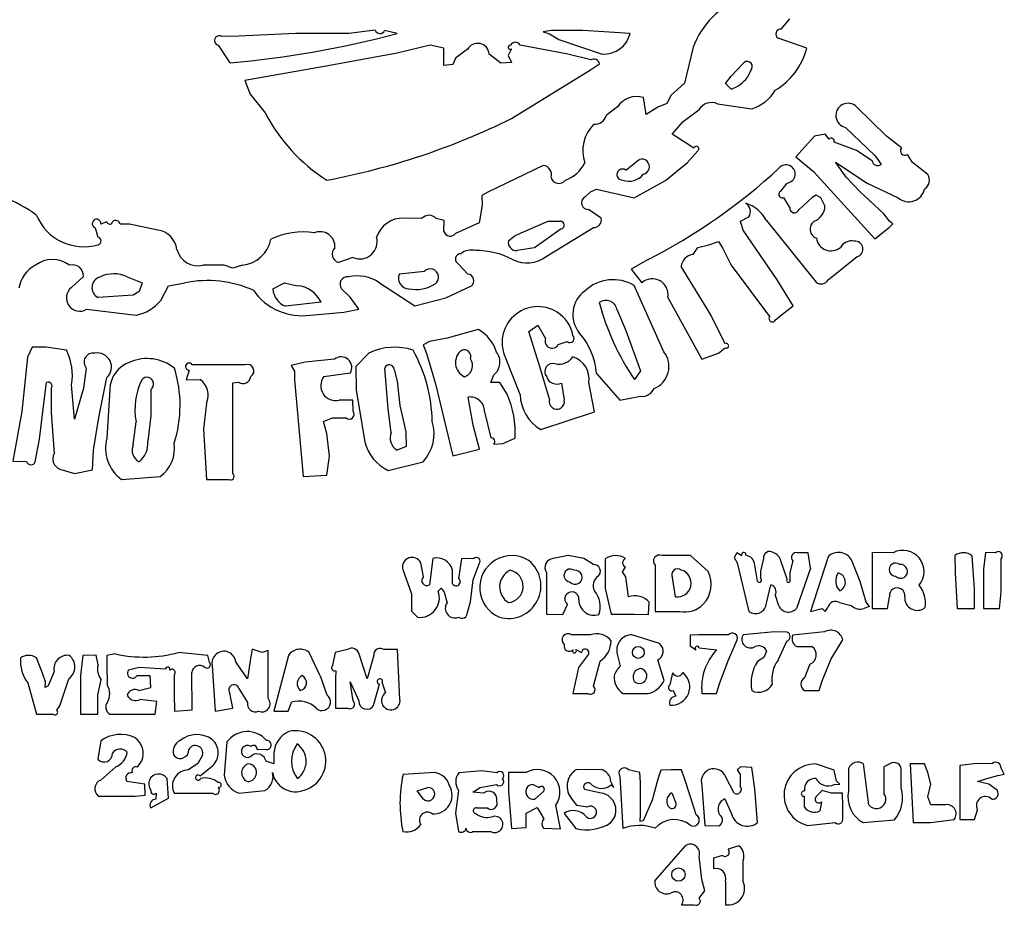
# Model space of a CAD drawing. Extents: x 1 to 17.4, y 1.6 to 27.
# Tile 2 of 3: x 7.2 to 17.4, y 2 to 11.2. Entities that reach past the tile are written whole.
import ezdxf

# ---------------------------------------------------------------- set-up
doc = ezdxf.new("R2010")
doc.units = 0

msp = doc.modelspace()

# ---------------------------------------------------------------- linework, layer by layer
at = {"layer": 'Default', "color": 7, "linetype": 'CONTINUOUS'}
for p, q in [((15.04252, 11.081897), (15.13149, 11.189032)), ((10.01183, 11.037447), (9.42138, 11.010427)), ((10.559895, 11.037447), (10.01183, 11.037447)), ((10.834715, 11.071572), (10.559895, 11.037447)), ((11.06162, 11.038672), (10.931245, 11.068492)), ((12.659335, 11.067827), (12.575965, 11.053162)), ((12.575965, 11.053162), (12.641975, 11.032407)), ((12.641975, 11.032407), (12.73553, 10.974797)), ((12.98508, 11.067827), (12.659335, 11.067827)), ((13.4762, 11.039127), (12.98508, 11.067827)), ((9.206305, 10.917642), (9.328875, 10.733612)), ((9.42138, 11.010427), (9.24099, 11.007067)), ((12.829295, 10.824752), (12.33562, 10.917782)), ((12.73553, 10.974797), (13.187415, 10.824752)), ((15.30635, 10.886807), (15.009725, 10.988762)), ((11.06183, 10.833292), (10.365505, 10.705087)), ((11.402205, 10.915927), (11.06183, 10.833292)), ((11.54581, 10.886247), (11.402205, 10.915927)), ((11.54553, 10.705052), (11.54581, 10.886247)), ((11.7892, 10.873472), (11.66754, 10.783032)), ((12.13731, 10.731722), (12.01544, 10.824332)), ((12.247735, 10.879667), (12.21368, 10.808232)), ((13.067225, 10.763012), (12.829295, 10.824752)), ((14.12923, 10.894297), (14.039315, 10.523437)), ((11.63989, 10.715657), (11.54553, 10.705052)), ((11.66754, 10.783032), (11.63989, 10.715657)), ((12.24812, 10.738722), (12.13731, 10.731722)), ((12.21368, 10.808232), (12.24812, 10.738722)), ((13.06495, 10.662597), (13.15826, 10.721607)), ((14.524695, 10.594382), (14.644675, 10.724197)), ((10.365505, 10.705087), (9.659275, 10.581712)), ((12.247455, 10.157652), (13.06495, 10.662597)), ((14.7369, 10.673482), (14.690455, 10.581887)), ((9.659275, 10.581712), (9.481755, 10.552032)), ((9.481755, 10.552032), (9.539295, 10.407622)), ((14.039315, 10.523437), (13.90278, 10.399152)), ((14.46285, 10.520217), (14.524695, 10.594382)), ((14.524205, 10.460192), (14.46285, 10.520217)), ((9.539295, 10.407622), (9.6934, 10.215157)), ((13.64098, 10.197027), (13.61312, 10.374722)), ((13.857735, 10.312352), (13.763375, 10.275112)), ((13.90278, 10.399152), (13.857735, 10.312352)), ((14.382105, 10.308292), (14.737705, 10.258382)), ((13.344705, 10.277562), (13.22763, 10.187752)), ((13.763375, 10.275112), (13.64098, 10.197027)), ((14.025035, 10.127377), (14.18733, 10.246237)), ((16.13277, 9.975092), (15.82323, 10.279032)), ((13.913245, 9.995707), (14.025035, 10.127377)), ((16.012125, 9.772407), (15.709445, 10.064832)), ((14.068085, 9.896167), (13.913245, 9.995707)), ((15.38727, 9.974637), (15.19316, 9.760962)), ((15.49731, 9.993817), (15.38727, 9.974637)), ((15.53707, 9.941527), (15.49731, 9.993817)), ((15.821515, 9.824382), (15.589535, 9.912022)), ((16.286945, 9.851892), (16.13277, 9.975092)), ((14.137595, 9.850282), (14.068085, 9.896167)), ((14.069625, 9.702792), (14.17606, 9.821932)), ((15.983005, 9.718087), (15.821515, 9.824382)), ((13.430945, 9.622152), (13.5707, 9.732192)), ((13.84132, 9.516592), (14.069625, 9.702792)), ((15.19316, 9.760962), (15.37551, 9.608782)), ((15.71508, 9.549142), (15.60385, 9.704437)), ((15.60385, 9.704437), (15.932675, 9.485827)), ((16.012125, 9.772407), (16.043485, 9.730862)), ((16.043485, 9.730862), (16.075895, 9.680042)), ((16.401185, 9.702022), (16.349385, 9.783117)), ((16.56103, 9.576757), (16.401185, 9.702022)), ((12.574355, 9.670242), (12.00158, 9.395422)), ((15.37551, 9.608782), (16.01293, 8.910707)), ((13.51729, 9.336062), (13.84132, 9.516592)), ((15.86033, 9.397767), (15.71508, 9.549142)), ((12.00158, 9.395422), (11.939525, 9.360072)), ((13.006535, 9.342187), (13.063725, 9.396892)), ((13.063725, 9.396892), (13.12599, 9.426327)), ((13.12599, 9.426327), (13.51729, 9.336062)), ((15.04175, 9.406412), (15.10237, 9.488697)), ((16.104455, 9.170757), (15.86033, 9.397767)), ((15.932675, 9.485827), (16.255165, 9.336727)), ((11.939525, 9.360072), (11.94173, 9.258747)), ((15.131175, 9.236942), (15.06751, 9.337462)), ((15.362175, 9.337392), (15.22641, 9.215907)), ((15.40414, 9.364272), (15.362175, 9.337392)), ((15.453595, 9.336587), (15.40414, 9.364272)), ((15.495105, 9.252272), (15.453595, 9.336587)), ((11.94173, 9.258747), (11.911385, 9.077657)), ((13.17618, 9.124137), (13.043635, 9.215207)), ((8.05428, 9.087842), (7.99205, 9.062607)), ((11.317785, 9.121862), (11.12889, 9.125607)), ((11.547525, 9.101667), (11.46664, 9.121267)), ((11.546755, 8.985817), (11.547525, 9.101667)), ((12.34822, 8.973532), (12.627065, 9.092987)), ((12.627065, 9.092987), (12.755725, 9.092987)), ((14.620385, 9.095087), (14.70631, 9.139467)), ((14.646775, 9.000097), (14.620385, 9.095087)), ((14.887715, 9.102192), (15.286085, 8.605682)), ((16.16371, 9.095087), (16.104455, 9.170757)), ((16.197485, 9.066667), (16.16371, 9.095087)), ((7.93353, 9.024947), (7.96027, 8.927717)), ((8.28689, 9.062607), (8.19036, 9.061067)), ((8.58124, 9.001847), (8.28689, 9.062607)), ((11.911385, 9.077657), (11.66684, 8.967162)), ((12.606905, 8.727062), (13.094805, 9.026837)), ((12.7629, 9.012627), (12.615795, 8.910322)), ((14.99807, 8.485947), (14.646775, 9.000097)), ((16.01293, 8.910707), (16.16343, 9.031317)), ((16.16343, 9.031317), (16.197485, 9.066667)), ((12.21417, 8.890792), (12.275175, 8.940037)), ((12.275175, 8.940037), (12.34822, 8.973532)), ((12.615795, 8.910322), (12.48647, 8.818202)), ((14.291315, 8.848967), (14.391415, 8.882427)), ((14.391415, 8.882427), (14.43387, 8.818552)), ((12.48647, 8.818202), (12.306325, 8.789187)), ((14.12839, 8.748027), (14.176585, 8.821002)), ((14.176585, 8.821002), (14.291315, 8.848967)), ((14.43387, 8.818552), (14.52333, 8.638617)), ((10.604135, 8.717332), (10.452655, 8.667352)), ((13.66289, 8.697172), (13.48789, 8.598087)), ((15.528915, 8.486507), (15.82946, 8.726082)), ((9.26864, 8.637252), (9.04828, 8.637252)), ((9.359115, 8.607012), (9.26864, 8.637252)), ((9.45757, 8.639527), (9.359115, 8.607012)), ((11.08451, 8.546602), (11.344875, 8.576492)), ((11.79382, 8.544677), (11.6982, 8.649992)), ((13.48789, 8.598087), (13.596705, 8.454972)), ((14.31158, 8.122052), (14.006205, 8.623252)), ((14.52333, 8.638617), (14.920755, 8.104972)), ((15.286085, 8.605682), (15.40407, 8.463162)), ((7.80977, 8.520387), (7.686955, 8.406567)), ((8.264175, 8.515732), (8.418245, 8.453957)), ((15.164705, 8.216622), (14.99807, 8.485947)), ((8.418245, 8.453957), (8.38804, 8.365232)), ((8.611585, 8.273322), (8.690755, 8.424487)), ((8.690755, 8.424487), (8.862605, 8.454972)), ((9.774075, 8.393337), (9.89395, 8.456232)), ((9.89395, 8.456232), (10.02632, 8.424592)), ((10.57309, 8.307832), (10.486605, 8.392847)), ((10.877415, 8.456512), (11.24439, 8.217497)), ((11.565515, 8.301007), (11.83155, 8.423472)), ((13.82543, 7.741147), (13.51827, 8.426377)), ((8.324795, 8.328342), (7.96167, 8.303072)), ((8.38804, 8.365232), (8.324795, 8.328342)), ((10.66535, 8.181237), (10.57309, 8.307832)), ((11.24439, 8.217497), (11.565515, 8.301007)), ((13.8661, 8.302127), (14.220405, 7.665057)), ((7.843195, 8.181552), (8.356645, 8.120792)), ((10.272825, 8.253617), (9.90613, 8.211932)), ((10.509145, 8.151172), (10.66535, 8.181237)), ((13.337495, 8.182602), (13.430455, 7.962872)), ((15.04119, 8.121387), (15.164705, 8.216622)), ((10.16429, 8.120792), (10.509145, 8.151172)), ((14.46208, 7.823992), (14.31158, 8.122052)), ((14.98078, 8.070847), (15.04119, 8.121387)), ((11.902285, 7.972252), (11.578535, 7.881217)), ((12.426655, 7.950167), (12.519125, 8.015127)), ((12.519125, 8.015127), (12.59987, 7.878662)), ((13.430455, 7.962872), (13.527055, 7.693967)), ((11.578535, 7.881217), (11.396745, 7.848597)), ((12.545305, 7.575352), (12.426655, 7.950167)), ((7.27917, 7.788117), (7.232515, 7.684412)), ((7.424805, 7.787522), (7.27917, 7.788117)), ((7.634665, 7.756757), (7.424805, 7.787522)), ((11.396745, 7.848597), (11.33189, 7.813037)), ((11.33189, 7.813037), (11.36437, 7.722877)), ((12.73056, 7.814892), (12.82457, 7.847337)), ((14.39152, 7.725047), (14.462045, 7.780242)), ((7.232515, 7.684412), (7.171755, 7.122942)), ((10.413245, 7.665057), (10.106785, 7.634677)), ((10.767725, 7.727952), (10.6335, 7.590087)), ((11.36437, 7.722877), (11.457715, 7.410537)), ((12.336985, 7.300147), (12.192365, 7.663727)), ((13.527055, 7.693967), (13.58239, 7.542732)), ((14.220405, 7.665057), (14.39152, 7.725047)), ((7.840185, 7.572237), (7.80977, 7.362972)), ((8.906775, 7.551657), (8.87629, 7.450647)), ((9.063785, 7.604297), (8.93796, 7.604297)), ((9.484835, 7.604297), (9.063785, 7.604297)), ((10.106785, 7.634677), (9.96465, 7.597437)), ((9.96465, 7.597437), (9.999335, 7.538602)), ((10.6335, 7.590087), (10.63532, 7.341797)), ((10.96768, 7.149612), (10.93324, 7.572447)), ((11.03026, 7.558587), (11.06064, 7.435562)), ((12.640505, 7.249467), (12.545305, 7.575352)), ((7.968775, 7.058752), (8.05281, 7.473502)), ((8.87629, 7.450647), (9.02063, 7.452362)), ((9.999335, 7.538602), (9.99727, 7.451242)), ((9.99727, 7.451242), (10.08841, 6.449752)), ((10.301945, 7.484002), (10.5768, 7.521277)), ((12.033255, 7.421632), (12.06234, 7.502762)), ((13.12662, 7.516412), (13.369695, 7.239702)), ((13.58239, 7.542732), (13.521595, 7.452362)), ((7.414795, 7.314532), (7.428655, 7.423837)), ((7.475555, 7.361152), (7.475555, 7.113212)), ((7.718525, 7.041637), (7.68825, 7.400037)), ((7.80977, 7.362972), (7.718525, 7.041637)), ((8.08319, 7.350932), (8.05281, 6.846512)), ((8.508545, 7.350127), (8.509665, 7.076707)), ((9.357715, 7.419392), (9.41858, 7.426042)), ((9.359255, 7.287127), (9.357715, 7.419392)), ((11.06064, 7.435562), (11.09102, 7.186152)), ((11.457715, 7.410537), (11.637895, 6.662447)), ((12.12429, 7.421667), (12.033255, 7.421632)), ((12.20094, 7.300637), (12.12429, 7.421667)), ((12.764265, 7.415752), (12.79244, 7.242362)), ((13.10695, 7.120317), (13.0464, 7.421177)), ((7.354805, 6.836117), (7.414795, 7.314532)), ((9.359255, 7.066942), (9.359255, 7.287127)), ((10.63532, 7.341797), (10.72646, 6.809832)), ((11.85059, 6.981507), (11.797425, 7.271377)), ((13.369695, 7.239702), (13.583405, 7.279602)), ((9.0858, 7.207677), (9.05542, 6.941187)), ((10.60298, 7.240997), (10.462035, 7.239702)), ((10.604905, 7.124412), (10.60298, 7.240997)), ((10.99988, 6.906187), (10.96768, 7.149612)), ((11.09102, 7.186152), (11.151815, 6.910702)), ((7.171755, 7.122942), (7.078375, 6.608302)), ((7.475555, 7.113212), (7.505935, 6.686772)), ((7.9154, 6.723347), (7.968775, 7.058752)), ((8.509665, 7.076707), (8.478165, 6.814627)), ((9.359255, 6.578202), (9.359255, 7.066942)), ((10.298865, 7.017697), (10.391055, 7.057422)), ((10.391055, 7.057422), (10.53186, 7.057422)), ((11.967875, 7.119617), (12.031435, 6.850397)), ((12.549365, 6.935867), (13.10695, 7.120317)), ((8.326265, 6.778157), (8.356645, 7.016052)), ((9.05542, 6.941187), (9.0858, 6.419372)), ((10.331485, 6.895792), (10.298865, 7.017697)), ((11.91352, 6.733637), (11.85059, 6.981507)), ((10.361865, 6.660592), (10.331485, 6.895792)), ((11.151815, 6.910702), (11.15402, 6.760027)), ((12.15579, 6.790722), (12.2834, 6.844727)), ((7.309795, 6.601407), (7.354805, 6.836117)), ((11.15402, 6.760027), (11.06064, 6.723207)), ((12.06367, 6.783617), (12.15579, 6.790722)), ((7.90315, 6.519332), (7.9154, 6.723347)), ((10.331765, 6.463507), (10.361865, 6.660592)), ((11.637895, 6.662447), (11.91352, 6.733637)), ((7.078375, 6.608302), (7.2217, 6.603822)), ((9.359255, 6.476387), (9.359255, 6.578202)), ((10.9695, 6.510547), (11.330105, 6.601687)), ((7.56638, 6.524092), (7.71863, 6.480167)), ((7.71863, 6.480167), (7.90315, 6.519332)), ((8.204745, 6.419372), (8.60721, 6.449157)), ((10.08841, 6.449752), (10.331765, 6.463507)), ((9.0858, 6.419372), (9.315295, 6.419372)), ((12.835175, 5.629457), (12.67841, 5.599077)), ((12.99761, 5.599077), (12.835175, 5.629457)), ((14.10102, 5.629457), (13.806285, 5.629457)), ((14.10102, 5.629457), (14.283265, 5.466287)), ((14.58255, 5.659907), (14.55245, 5.609472)), ((14.634735, 5.625852), (14.58255, 5.659907)), ((15.320735, 5.660327), (15.210905, 5.659837)), ((15.345095, 5.500832), (15.320735, 5.660327)), ((15.526815, 5.617522), (15.344535, 5.052202)), ((15.984825, 5.661272), (15.98255, 5.448507)), ((16.202385, 5.659837), (15.984825, 5.661272)), ((16.842045, 5.630612), (16.84565, 5.446617)), ((17.04592, 5.281137), (17.02149, 5.628022)), ((17.157535, 5.660782), (17.13706, 5.490962)), ((17.262745, 5.659837), (17.157535, 5.660782)), ((11.334095, 5.408852), (11.30564, 5.555537)), ((11.431045, 5.601247), (11.39594, 5.327162)), ((11.72816, 5.597887), (11.69869, 5.393837)), ((11.85486, 5.599077), (11.72816, 5.597887)), ((11.85059, 5.377387), (11.91135, 5.543707)), ((13.095925, 5.538667), (12.99761, 5.599077)), ((13.217795, 5.597992), (13.217795, 5.287857)), ((13.73429, 5.531247), (13.73429, 5.383792)), ((14.55245, 5.609472), (14.584965, 5.554067)), ((14.584965, 5.554067), (14.70652, 5.052202)), ((14.796785, 5.366642), (14.76728, 5.532087)), ((14.85842, 5.600127), (14.8258, 5.469402)), ((15.102475, 5.384737), (15.038565, 5.574157)), ((15.16222, 5.575697), (15.131315, 5.454212)), ((15.861345, 5.361252), (15.76989, 5.584937)), ((17.319375, 5.253452), (17.319375, 5.597747)), ((11.1214, 5.485467), (11.21093, 5.235462)), ((11.6359, 5.337767), (11.635585, 5.478747)), ((12.610125, 5.453407), (12.610125, 5.021822)), ((13.396295, 5.460757), (13.42748, 5.509267)), ((13.430455, 5.409482), (13.396295, 5.460757)), ((13.458105, 5.203997), (13.430455, 5.409482)), ((14.8258, 5.469402), (14.82804, 5.392927)), ((15.131315, 5.454212), (15.13198, 5.383372)), ((15.345095, 5.500832), (15.201455, 5.083737)), ((15.98255, 5.448507), (15.98255, 5.082582)), ((16.84565, 5.446617), (16.86364, 5.082582)), ((17.13706, 5.490962), (17.13706, 5.082582)), ((11.82021, 5.149572), (11.85059, 5.377387)), ((13.73429, 5.383792), (13.73429, 5.052202)), ((13.94695, 5.204102), (13.91657, 5.402237)), ((14.8888, 5.137322), (14.93528, 5.327197)), ((15.92179, 5.149082), (15.861345, 5.361252)), ((11.21093, 5.235462), (11.211105, 5.054582)), ((11.485995, 5.263007), (11.51774, 5.291987)), ((11.51774, 5.291987), (11.548645, 5.251492)), ((11.548645, 5.251492), (11.578395, 5.141487)), ((13.217795, 5.287857), (13.278555, 5.021822)), ((14.97994, 5.219677), (15.01032, 5.122937)), ((17.043785, 5.081182), (17.04592, 5.281137)), ((17.304535, 5.080867), (17.319375, 5.253452)), ((11.78983, 5.039917), (11.82021, 5.149572)), ((12.77942, 5.019897), (12.82639, 5.123497)), ((13.664675, 5.019582), (13.673635, 5.146317)), ((15.645535, 5.143342), (15.76611, 5.114362)), ((15.955775, 5.101937), (15.89813, 5.082512)), ((15.955775, 5.101937), (15.92179, 5.149082)), ((16.143865, 5.081707), (16.16483, 5.202527)), ((11.211105, 5.054582), (11.273335, 4.991442)), ((12.610125, 5.021822), (12.77942, 5.019897)), ((13.278555, 5.021822), (13.522295, 5.021822)), ((13.522295, 5.021822), (13.664675, 5.019582)), ((13.73429, 5.052202), (13.991015, 5.052202)), ((15.344535, 5.052202), (15.46532, 5.081532)), ((15.46532, 5.081532), (15.498745, 5.050662)), ((15.498745, 5.050662), (15.525835, 5.092872)), ((15.98255, 5.082582), (16.143865, 5.081707)), ((16.86364, 5.082582), (17.043785, 5.081182)), ((17.13706, 5.082582), (17.304535, 5.080867)), ((13.064005, 4.809127), (12.869965, 4.809127)), ((13.781365, 4.718302), (13.494295, 4.809127)), ((14.09724, 4.806327), (14.09661, 4.695762)), ((14.18502, 4.809127), (14.09724, 4.806327)), ((14.367405, 4.809127), (14.18502, 4.809127)), ((14.49596, 4.809127), (14.367405, 4.809127)), ((14.97203, 4.839542), (14.646285, 4.809582)), ((15.102615, 4.837477), (14.97203, 4.839542)), ((15.491535, 4.839542), (15.16222, 4.804787)), ((14.09661, 4.695762), (14.15618, 4.655197)), ((14.49008, 4.534307), (14.584965, 4.756312)), ((15.00899, 4.548377), (15.09943, 4.743712)), ((15.55758, 4.560522), (15.679485, 4.757047)), ((7.80312, 4.596957), (7.77939, 4.388217)), ((7.941195, 4.597412), (7.80312, 4.596957)), ((7.96167, 4.497942), (7.941195, 4.597412)), ((8.05337, 4.596957), (8.05281, 4.506447)), ((8.143985, 4.611587), (8.05337, 4.596957)), ((9.099135, 4.596082), (8.795125, 4.626847)), ((9.116215, 4.526152), (9.099135, 4.596082)), ((9.558405, 4.661007), (9.541535, 4.565002)), ((9.661235, 4.625622), (9.558405, 4.661007)), ((9.72609, 4.648582), (9.661235, 4.625622)), ((9.72385, 4.546802), (9.72609, 4.648582)), ((9.935215, 4.594507), (9.78461, 4.019212)), ((10.264215, 4.385207), (10.14973, 4.626427)), ((10.41769, 4.625377), (10.392245, 4.491782)), ((10.547505, 4.657227), (10.41769, 4.625377)), ((10.75215, 4.353147), (10.66682, 4.607772)), ((10.82005, 4.597692), (10.75215, 4.353147)), ((11.06603, 4.657577), (10.9247, 4.657227)), ((11.09102, 4.142832), (11.06603, 4.657577)), ((12.91326, 4.656282), (12.973565, 4.625937)), ((13.03534, 4.596292), (12.94224, 4.469732)), ((13.339315, 4.621737), (13.3719, 4.484572)), ((14.19034, 4.674027), (14.37353, 4.655582)), ((14.890725, 4.639937), (14.86066, 4.573052)), ((15.203135, 4.687607), (15.360355, 4.687607)), ((7.384835, 4.413697), (7.323795, 4.569482)), ((8.05281, 4.506447), (8.055925, 4.291302)), ((9.144845, 4.490662), (9.176975, 4.019212)), ((9.510385, 4.354547), (9.389355, 4.531087)), ((9.541535, 4.565002), (9.510385, 4.354547)), ((9.72385, 4.152107), (9.72385, 4.546802)), ((13.09624, 4.278072), (13.16435, 4.537037)), ((13.82746, 4.335017), (13.763095, 4.550197)), ((14.402685, 4.301977), (14.49008, 4.534307)), ((14.86066, 4.573052), (14.796785, 4.534587)), ((15.33932, 4.503857), (15.283775, 4.364837)), ((15.466055, 4.332357), (15.55758, 4.560522)), ((7.41609, 4.321087), (7.384835, 4.413697)), ((7.505935, 4.430497), (7.444685, 4.280032)), ((7.77939, 4.388217), (7.77939, 3.988832)), ((8.27737, 4.445197), (8.388215, 4.474947)), ((8.388215, 4.474947), (8.661075, 4.456537)), ((8.75162, 4.396267), (8.75162, 4.199252)), ((8.935895, 4.031462), (8.933725, 4.417722)), ((10.42483, 4.438197), (10.422625, 4.353462)), ((12.94224, 4.469732), (12.88358, 4.201492)), ((13.914295, 4.414257), (13.88619, 4.291547)), ((7.23472, 4.313247), (7.323655, 3.988832)), ((7.41343, 4.264422), (7.41609, 4.321087)), ((7.567185, 4.073567), (7.657835, 4.354057)), ((7.95964, 4.189417), (7.99429, 4.344152)), ((8.5013, 4.386047), (8.363225, 4.383807)), ((8.508545, 4.264632), (8.5013, 4.386047)), ((10.264215, 4.385207), (10.331485, 4.188297)), ((10.422625, 4.353462), (10.422625, 4.049592)), ((10.604905, 4.124387), (10.57372, 4.321997)), ((10.57372, 4.321997), (10.6657, 4.124597)), ((10.817635, 4.078747), (10.87836, 4.298897)), ((10.90783, 4.313387), (10.94136, 4.208282)), ((14.370485, 4.201492), (14.402685, 4.301977)), ((15.433855, 4.231872), (15.466055, 4.332357)), ((7.444685, 4.280032), (7.41343, 4.264422)), ((7.959535, 3.987432), (7.95964, 4.189417)), ((8.38573, 4.231872), (8.508545, 4.264632)), ((8.75162, 4.199252), (8.753195, 4.018092)), ((9.35901, 4.049382), (9.328875, 4.206287)), ((9.422255, 4.253152), (9.511645, 4.109792)), ((12.88358, 4.201492), (13.037125, 4.201492)), ((13.400075, 4.201492), (13.66331, 4.201492)), ((13.921995, 4.232257), (13.948665, 4.174297)), ((14.220405, 4.201492), (14.370485, 4.201492)), ((15.283775, 4.231872), (15.433855, 4.231872)), ((8.5699, 4.117527), (8.399135, 4.140732)), ((8.554535, 3.987117), (8.5699, 4.117527)), ((9.933045, 4.017427), (9.968535, 4.111507)), ((7.323655, 3.988832), (7.49792, 3.988832)), ((7.53558, 4.027857), (7.567185, 4.073567)), ((7.77939, 3.988832), (7.959535, 3.987432)), ((8.08319, 3.988832), (8.409285, 3.988832)), ((8.409285, 3.988832), (8.554535, 3.987117)), ((8.753195, 4.018092), (8.935895, 4.031462)), ((9.176975, 4.019212), (9.35901, 4.049382)), ((9.78461, 4.019212), (9.933045, 4.017427)), ((10.422625, 4.049592), (10.55335, 4.049592)), ((7.99023, 3.711772), (7.96034, 3.520252)), ((9.296885, 3.699732), (9.268115, 3.355017)), ((9.60954, 3.621997), (9.690845, 3.624237)), ((9.78461, 3.585072), (9.78482, 3.472582)), ((8.372255, 3.440242), (8.417335, 3.502647)), ((8.99613, 3.477307), (8.90072, 3.409967)), ((9.04415, 3.562742), (8.99613, 3.477307)), ((9.78482, 3.472582), (9.70264, 3.501632)), ((15.58894, 3.408357), (15.39805, 3.472337)), ((15.951015, 3.047787), (15.89603, 3.472617)), ((16.166545, 3.473527), (16.10617, 3.443322)), ((16.52554, 3.472337), (16.377, 3.471742)), ((16.377, 3.471742), (16.407905, 2.864702)), ((16.559805, 3.383892), (16.52554, 3.472337)), ((17.04158, 3.472337), (16.89262, 3.455222)), ((17.22967, 3.477832), (17.04158, 3.472337)), ((8.14472, 3.442552), (7.9903, 3.305807)), ((9.01923, 3.348647), (9.14747, 3.452422)), ((11.397025, 3.381197), (11.122345, 3.361142)), ((11.940925, 3.400657), (11.699705, 3.381197)), ((12.09552, 3.381197), (11.940925, 3.400657)), ((12.216585, 3.382212), (12.215185, 3.189187)), ((12.398795, 3.384207), (12.216585, 3.382212)), ((13.176495, 3.413712), (12.91557, 3.412732)), ((13.57742, 3.382667), (13.458105, 3.411577)), ((13.58456, 3.280467), (13.57742, 3.382667)), ((13.792985, 3.406817), (13.76467, 3.314697)), ((13.90236, 3.411577), (13.792985, 3.406817)), ((14.007745, 3.411542), (13.90236, 3.411577)), ((14.03809, 3.320157), (14.007745, 3.411542)), ((14.618145, 3.443567), (14.583775, 3.409932)), ((14.583775, 3.409932), (14.616535, 3.362367)), ((14.738335, 3.436637), (14.618145, 3.443567)), ((14.76728, 3.216067), (14.738335, 3.436637)), ((15.616135, 3.293662), (15.58894, 3.408357)), ((15.738075, 3.424842), (15.73951, 3.188872)), ((16.10617, 3.443322), (16.10407, 3.342172)), ((16.286385, 3.224537), (16.286385, 3.402267)), ((16.590465, 3.264227), (16.559805, 3.383892)), ((16.89262, 3.455222), (16.89402, 3.279382)), ((17.286615, 3.350887), (17.353535, 3.367267)), ((17.353535, 3.367267), (17.319375, 3.427887)), ((8.44782, 3.261182), (8.26155, 3.289847)), ((8.6931, 3.116002), (8.67735, 3.320752)), ((13.3068, 3.227827), (13.27768, 3.291177)), ((13.369695, 3.342697), (13.400075, 2.803942)), ((13.582355, 3.129442), (13.58456, 3.280467)), ((13.76467, 3.314697), (13.704785, 3.098222)), ((14.10102, 3.132382), (14.03809, 3.320157)), ((14.55371, 3.169657), (14.46453, 3.341577)), ((14.616535, 3.362367), (14.615345, 3.243192)), ((15.65082, 3.264367), (15.616135, 3.293662)), ((16.10407, 3.342172), (16.10407, 3.166577)), ((16.89402, 3.279382), (16.89402, 2.895082)), ((17.0763, 3.290967), (17.17234, 3.320437)), ((17.19208, 3.261812), (17.0763, 3.290967)), ((17.17234, 3.320437), (17.286615, 3.350887)), ((8.450025, 3.147292), (8.44782, 3.261182)), ((8.565665, 3.170357), (8.56171, 3.106447)), ((8.75162, 3.168502), (9.151355, 3.168502)), ((9.420015, 3.168502), (9.689935, 3.197097)), ((11.27078, 3.193877), (11.37823, 3.229297)), ((11.334095, 3.107742), (11.27078, 3.193877)), ((11.69869, 3.198777), (11.666035, 2.963892)), ((11.84702, 3.179247), (11.923005, 3.229297)), ((11.95797, 3.168502), (11.84702, 3.179247)), ((11.923005, 3.229297), (12.090375, 3.259677)), ((12.215185, 3.189187), (12.245565, 2.803942)), ((12.47016, 3.260902), (12.534315, 3.229297)), ((12.580655, 3.189222), (12.488605, 3.107742)), ((13.17737, 3.170707), (13.003945, 3.207632)), ((13.24961, 3.234687), (13.27985, 3.256842)), ((13.27985, 3.256842), (13.3068, 3.227827)), ((13.90705, 3.171967), (13.94695, 3.076172)), ((14.220405, 3.246622), (14.250785, 2.834322)), ((14.79759, 2.864632), (14.76728, 3.216067)), ((15.466475, 3.198392), (15.405295, 3.133712)), ((15.564195, 3.168502), (15.466475, 3.198392)), ((15.67847, 3.168747), (15.564195, 3.168502)), ((15.590445, 3.259677), (15.65082, 3.264367)), ((15.67875, 3.039212), (15.67847, 3.168747)), ((16.559805, 3.130842), (16.590465, 3.264227)), ((17.278215, 3.199757), (17.19208, 3.261812)), ((7.96167, 3.138122), (8.34842, 3.138122)), ((8.34842, 3.138122), (8.450025, 3.147292)), ((8.508545, 3.016602), (8.6931, 3.116002)), ((12.87343, 3.108687), (12.919, 3.044917)), ((13.582355, 2.957067), (13.582355, 3.129442)), ((13.704785, 3.098222), (13.61193, 2.884092)), ((14.1587, 2.945937), (14.10102, 3.132382)), ((14.4569, 3.109982), (14.526725, 2.954617)), ((15.2815, 3.024722), (15.283565, 3.138332)), ((15.4586, 3.079637), (15.44068, 2.985907)), ((16.59302, 3.046982), (16.559805, 3.130842)), ((11.666035, 2.963892), (11.69869, 2.773562)), ((11.883595, 3.016602), (11.992935, 3.016602)), ((12.397115, 2.961127), (12.512335, 3.019577)), ((12.39967, 2.813742), (12.397115, 2.961127)), ((12.512335, 3.019577), (12.58202, 2.903377)), ((12.75597, 2.801737), (12.707075, 3.045547)), ((12.919, 3.044917), (13.03464, 3.027382)), ((15.67875, 2.912582), (15.67875, 3.039212)), ((16.73015, 3.046982), (16.59302, 3.046982)), ((17.044135, 2.895082), (17.0763, 2.995532)), ((12.790935, 2.958082), (12.91396, 2.803942)), ((13.58043, 2.877512), (13.582355, 2.957067)), ((13.61193, 2.884092), (13.58043, 2.877512)), ((15.314155, 2.834322), (15.60098, 2.864702)), ((15.89141, 2.864702), (16.216385, 2.893997)), ((16.407905, 2.864702), (16.590885, 2.864702)), ((16.590885, 2.864702), (16.834415, 2.896762)), ((16.89402, 2.895082), (17.044135, 2.895082)), ((11.84667, 2.773562), (12.031925, 2.772792)), ((12.245565, 2.803942), (12.39967, 2.813742)), ((12.57796, 2.807337), (12.75597, 2.801737)), ((14.250785, 2.834322), (14.39677, 2.831522)), ((14.046175, 2.623902), (13.733415, 2.266377)), ((14.603515, 2.623692), (14.49232, 2.588797)), ((14.220755, 2.274147), (14.190025, 2.516137)), ((14.33979, 2.494647), (14.33972, 2.384712)), ((14.43163, 2.524747), (14.33979, 2.494647)), ((14.645725, 2.254127), (14.645725, 2.472737)), ((14.25145, 2.157737), (14.220755, 2.274147)), ((14.463445, 2.256297), (14.463445, 2.013992)), ((14.190025, 2.081962), (14.25145, 2.157737)), ((14.00771, 2.013992), (14.14057, 2.013992))]:
    msp.add_line(p, q, dxfattribs=at)
for centre, radius in [((13.560375, 4.626847), 0.061355), ((13.977155, 2.326402), 0.069335)]:
    msp.add_circle(centre, radius, dxfattribs=at)
for centre, radius, start, end in [((14.92835, 10.603482), 0.850395, 109.719166, 160.002188), ((8.47792, 20.640467), 9.943325, 274.909453, 285.060805), ((10.883575, 11.088757), 0.0518, 199.36221, 336.955236), ((13.20341, 11.104927), 0.28063, 266.732561, 346.43826), ((15.03643, 11.031707), 0.050575, 83.092161, 238.11423), ((9.21705, 10.964927), 0.048475, 60.410002, 257.214708), ((11.8949, 10.814672), 0.120925, 4.571802, 150.917585), ((12.286095, 10.889012), 0.057295, 30.130254, 152.998793), ((12.232895, 10.894297), 0.020825, 84.035362, 315.393149), ((14.62539, 11.055647), 0.70154, 300.271139, 346.075914), ((13.099635, 10.713487), 0.059185, 7.882242, 123.19926), ((14.68888, 10.695392), 0.052745, 335.450612, 506.934444), ((14.392045, 10.815092), 0.378735, 290.423673, 321.990521), ((14.619965, 10.654757), 0.41349, 286.54473, 330.27567), ((13.54515, 10.143127), 0.24136, 73.643016, 146.157325), ((14.31914, 10.169167), 0.152705, 65.651186, 149.683656), ((15.734645, 10.188767), 0.12649, 45.522684, 258.516703), ((11.34302, 11.085187), 1.864975, 207.808023, 237.154347), ((8.981885, 16.753822), 7.36029, 280.565596, 296.338477), ((13.105515, 10.224957), 0.127645, 267.450783, 343.053494), ((13.375435, 9.821162), 0.390215, 134.928874, 198.430422), ((15.5608, 9.922347), 0.03052, 340.203556, 501.084713), ((14.16227, 9.843457), 0.025585, 302.654496, 524.485343), ((16.323555, 9.822422), 0.047005, 141.17789, 303.298519), ((12.69052, 9.848217), 0.34881, 289.202068, 334.450769), ((13.59632, 9.656907), 0.07952, 281.906394, 468.814643), ((16.04247, 9.730862), 0.06083, 192.098119, 303.340556), ((12.569385, 9.578577), 0.091805, 341.101662, 446.882942), ((13.396365, 9.575952), 0.057715, 53.184401, 273.683149), ((10.891625, 14.120282), 6.09014, 297.067308, 312.653163), ((15.09201, 9.582497), 0.094395, 276.299764, 501.584007), ((12.737735, 9.568532), 0.083825, 193.586566, 323.632831), ((13.46367, 9.698347), 0.19089, 250.540681, 321.34849), ((16.46863, 9.518762), 0.10906, 301.499614, 392.116981), ((6.58708, 8.201677), 1.204, 52.17676, 89.807968), ((15.05309, 9.371377), 0.036855, 107.931828, 293.018611), ((16.36496, 9.458527), 0.163975, 227.973169, 348.474251), ((13.04017, 9.283107), 0.06797, 119.663399, 272.910692), ((14.626405, 9.194312), 0.096915, 325.557201, 420.49776), ((14.56757, 8.932162), 0.362495, 27.973628, 72.903886), ((15.17944, 9.229277), 0.048825, 170.967106, 344.106099), ((15.314015, 9.259447), 0.18123, 292.66624, 357.735936), ((7.812745, 9.357062), 0.52843, 202.749505, 286.388804), ((7.94704, 9.068277), 0.04536, 352.829799, 612.69894), ((8.083225, 9.091657), 0.02919, 187.516098, 352.292587), ((8.144685, 9.055152), 0.04606, 7.372976, 134.95249), ((11.12315, 8.834582), 0.29106, 88.864227, 160.968388), ((11.391915, 9.053402), 0.10094, 42.257247, 137.283735), ((12.752505, 9.052212), 0.040915, 284.712064, 445.464855), ((13.09827, 9.106602), 0.07987, 267.498958, 372.691098), ((15.440925, 9.009862), 0.10017, 124.735601, 249.370322), ((8.547605, 8.770322), 0.23394, 7.038448, 81.737816), ((10.07812, 8.249417), 0.732725, 80.204184, 116.3616), ((10.264425, 8.832412), 0.15211, 354.633411, 473.903968), ((11.6114, 9.006187), 0.067795, 197.493295, 324.861271), ((7.95453, 8.888797), 0.039375, 280.696058, 441.659278), ((9.42817, 8.968842), 0.330645, 275.107061, 349.036208), ((10.67515, 8.881902), 0.17927, 246.658664, 375.396123), ((12.298485, 8.874692), 0.085855, 169.177305, 275.23364), ((15.55814, 8.941157), 0.154525, 189.320677, 308.927601), ((15.77045, 8.758492), 0.13104, 77.482493, 151.544328), ((15.80699, 8.804867), 0.081935, 285.892897, 455.723716), ((8.997565, 8.856807), 0.22533, 194.867648, 283.007837), ((10.47985, 8.753872), 0.09072, 134.863884, 252.558407), ((11.82924, 8.625632), 0.169085, 75.321443, 129.242121), ((11.88587, 8.002352), 0.78694, 61.816486, 91.003642), ((7.48882, 8.402437), 0.294035, 53.000178, 126.671893), ((11.720285, 8.701022), 0.05558, 87.933788, 246.597839), ((12.4066, 8.999747), 0.338345, 243.860793, 306.298468), ((14.14043, 8.614012), 0.13454, 95.132362, 176.069875), ((7.46271, 8.351092), 0.32375, 117.501598, 171.198434), ((7.69763, 8.529347), 0.11249, 355.430987, 466.439257), ((11.40406, 8.513947), 0.0861, 306.070321, 493.400333), ((8.01347, 8.405027), 0.11438, 106.217871, 243.074234), ((8.12372, 8.231812), 0.31675, 63.682542, 116.676215), ((9.096125, 7.303647), 1.174775, 66.120524, 101.465683), ((10.545475, 8.440727), 0.075915, 81.170567, 219.112933), ((10.64967, 8.120687), 0.405755, 55.860714, 103.185715), ((11.18216, 8.501697), 0.107485, 155.308317, 270.010794), ((11.789095, 8.476742), 0.06811, 308.547887, 446.017866), ((13.299065, 8.063847), 0.42364, 58.840213, 133.673204), ((13.70559, 8.333067), 0.16345, 349.091919, 491.769193), ((15.4572, 8.524552), 0.0812, 229.13195, 332.049964), ((7.771445, 8.298487), 0.1372, 128.01278, 301.53747), ((10.075565, 8.727762), 0.613445, 214.778407, 278.317284), ((9.982745, 8.406462), 0.20909, 183.603327, 248.505175), ((10.005985, 8.132097), 0.293195, 24.485555, 86.020625), ((11.25853, 8.745157), 0.359135, 257.724466, 303.11595), ((13.182305, 8.126357), 0.30065, 125.784539, 219.032747), ((8.28192, 8.534947), 0.420875, 280.225056, 321.563125), ((13.22518, 8.159222), 0.11473, 11.743038, 126.908845), ((12.520735, 7.837467), 0.37149, 57.277864, 207.878688), ((15.6903, 8.927402), 2.622795, 194.945212, 214.220985), ((12.523325, 7.841492), 0.366695, 10.739381, 57.277864), ((14.949105, 8.084987), 0.034685, 144.770279, 335.965935), ((11.70919, 7.623057), 0.399, 16.608857, 61.058327), ((12.66742, 7.851292), 0.07287, 157.953299, 330.030202), ((12.85397, 7.878697), 0.04298, 226.878414, 406.357945), ((12.42249, 7.466572), 0.705915, 4.047154, 41.793612), ((7.111135, 7.495762), 0.58499, 350.582098, 386.499431), ((11.0353, 7.161827), 0.62615, 72.139898, 115.297119), ((9.822235, 6.985567), 1.603315, 1.136142, 28.79363), ((11.825985, 7.628517), 0.160265, 127.566958, 245.459679), ((11.75588, 7.692042), 0.06923, 338.298563, 473.470566), ((14.473175, 7.802117), 0.024535, 242.971616, 476.885127), ((7.91106, 7.633592), 0.093695, 79.813095, 220.872153), ((7.95509, 7.582212), 0.146195, 311.946384, 460.833831), ((8.47162, 7.223777), 0.44695, 50.998437, 113.181497), ((10.48111, 7.577347), 0.11088, 329.625068, 487.728606), ((11.723435, 7.596562), 0.119385, 287.562797, 395.828074), ((11.96217, 7.634257), 0.165305, 307.304326, 398.488499), ((12.73833, 7.789272), 0.17619, 258.028877, 324.792001), ((12.816485, 7.463352), 0.233765, 349.602447, 433.646752), ((13.633945, 7.589002), 0.24458, 291.881925, 398.467687), ((8.393605, 7.339907), 0.31059, 108.380361, 177.965483), ((7.525185, 7.184367), 1.287195, 342.323837, 377.486448), ((8.90541, 7.588022), 0.036365, 26.546963, 272.117661), ((9.511085, 7.542277), 0.06734, 300.290733, 472.961535), ((10.980385, 7.555962), 0.049945, 2.998649, 160.705453), ((12.67554, 7.536677), 0.08442, 71.886991, 220.367597), ((9.044325, 7.146007), 0.69986, 154.1595, 190.702041), ((8.468575, 7.407177), 0.06965, 305.033582, 500.970564), ((8.90422, 7.290312), 0.1995, 335.529393, 414.311585), ((9.46415, 7.493592), 0.08148, 236.006181, 353.33596), ((10.42455, 7.389747), 0.154665, 142.449779, 284.024302), ((12.717085, 7.516622), 0.11137, 198.116064, 295.063772), ((7.445595, 7.387647), 0.03997, 318.539848, 475.111976), ((13.59926, 7.415297), 0.136605, 263.332221, 337.069333), ((11.81769, 7.122522), 0.15022, 358.885712, 457.751081), ((11.339905, 6.909477), 0.945735, 356.073855, 384.432106), ((12.763005, 7.304487), 0.426055, 180.584356, 239.903347), ((12.715475, 7.224547), 0.078995, 161.608255, 373.046774), ((10.56588, 7.093647), 0.0497, 226.796761, 398.259904), ((11.01801, 6.891837), 0.426125, 317.088966, 377.131567), ((8.440435, 6.743787), 0.400995, 165.158478, 233.999202), ((11.133615, 6.849032), 0.145425, 156.851397, 239.887928), ((12.035635, 6.811267), 0.039375, 315.39423, 456.124447), ((8.45132, 6.722507), 0.136885, 156.009437, 241.987509), ((8.23502, 6.792717), 0.24416, 308.509476, 365.148486), ((8.391785, 6.741967), 0.36351, 306.346017, 368.153324), ((11.1648, 6.917457), 0.451395, 193.794161, 244.362066), ((7.61293, 6.633957), 0.119315, 153.72044, 247.036073), ((7.266115, 6.616282), 0.046165, 195.690767, 341.190416), ((9.336155, 6.448737), 0.036015, 234.587401, 410.139748), ((12.249345, 5.298497), 0.33166, 57.639991, 247.79821), ((13.32493, 5.431287), 0.19817, 58.408899, 122.731902), ((13.77923, 5.573772), 0.061915, 64.08126, 223.421783), ((14.653005, 5.639152), 0.02261, 343.966584, 576.093536), ((14.662665, 5.528972), 0.10465, 1.693413, 83.381759), ((14.921595, 5.609087), 0.063805, 54.044033, 188.055236), ((14.92331, 5.548047), 0.118195, 12.769964, 72.400072), ((15.197185, 5.611642), 0.05012, 74.099115, 225.791038), ((15.63598, 5.508987), 0.15393, 29.561092, 135.167416), ((16.303045, 5.464852), 0.219415, 320.17324, 477.304802), ((16.930105, 5.513012), 0.146895, 51.522349, 126.824678), ((17.29106, 5.628792), 0.042, 312.348466, 492.361222), ((11.21646, 5.512802), 0.098875, 25.611106, 196.045592), ((11.47175, 5.437237), 0.169015, 14.223321, 103.942224), ((11.88216, 5.570412), 0.039585, 317.544274, 493.609758), ((12.21445, 5.316487), 0.3374, 254.453816, 410.984384), ((12.684325, 5.507482), 0.091805, 93.681748, 216.089262), ((13.096135, 5.466952), 0.071715, 314.584835, 450.151538), ((13.448165, 5.554382), 0.049665, 113.010024, 245.370526), ((16.22811, 5.484662), 0.0679, 52.187512, 267.89461), ((16.27823, 5.466462), 0.07238, 223.336051, 456.746072), ((11.36871, 5.370807), 0.05145, 132.302498, 301.963078), ((12.31315, 5.305917), 0.189805, 115.296504, 238.927946), ((12.19786, 5.311727), 0.169295, 275.8665, 438.357951), ((12.857505, 5.423237), 0.06734, 53.737594, 266.344529), ((12.90584, 5.405667), 0.07238, 223.336051, 456.746072), ((13.209395, 5.317327), 0.11697, 122.558376, 207.245565), ((13.969105, 5.432722), 0.060725, 52.115235, 210.120931), ((13.966865, 5.344487), 0.141785, 261.932955, 433.811168), ((14.02248, 5.330417), 0.294035, 315.827694, 387.515327), ((15.75428, 5.368357), 0.148085, 146.105519, 224.327803), ((15.607665, 5.354952), 0.09884, 294.301534, 436.131788), ((11.672545, 5.359922), 0.042805, 211.158083, 412.377812), ((14.817015, 5.374272), 0.02163, 200.641957, 419.425663), ((14.912145, 5.254537), 0.07623, 332.785238, 432.346534), ((15.11665, 5.371542), 0.019355, 137.048531, 397.59882), ((16.24204, 5.140752), 0.29393, 350.232847, 398.651075), ((11.2978, 5.191327), 0.20139, 263.017561, 380.853115), ((12.87196, 5.180442), 0.07294, 351.968209, 591.324158), ((12.929395, 5.104352), 0.237475, 339.100814, 402.165849), ((13.52219, 5.011952), 0.20244, 41.582388, 108.458558), ((16.243055, 5.216037), 0.07938, 350.279153, 549.802582), ((11.66005, 5.084017), 0.099855, 144.858537, 292.015646), ((13.1024, 5.170152), 0.158235, 179.955317, 287.982894), ((14.046035, 5.307562), 0.261205, 257.846867, 315.827694), ((14.77449, 5.144322), 0.11452, 233.574871, 356.493833), ((15.116755, 5.156362), 0.11158, 197.423051, 319.390903), ((15.602345, 5.078557), 0.07784, 56.305413, 169.405459), ((15.857425, 5.203297), 0.12747, 224.239329, 288.620017), ((16.450745, 5.192482), 0.129885, 175.502491, 308.543646), ((11.731835, 5.038202), 0.05803, 233.713396, 361.685901), ((12.83381, 4.756697), 0.0637, 55.426137, 229.475312), ((13.12977, 4.634652), 0.18648, 37.071214, 110.644452), ((13.494855, 4.650892), 0.158235, 90.201049, 190.613195), ((14.53572, 4.774757), 0.052605, 339.470776, 499.143006), ((14.72206, 4.762542), 0.089215, 148.167808, 302.895263), ((15.084135, 4.791172), 0.049875, 287.873424, 428.262904), ((15.241705, 4.766812), 0.088095, 154.464754, 244.034661), ((15.5559, 4.730797), 0.12635, 11.993574, 120.625172), ((12.845815, 4.694117), 0.05523, 165.128485, 314.869884), ((13.02869, 4.746862), 0.249865, 302.886151, 360.045683), ((13.717315, 4.640217), 0.10101, 296.95151, 410.636834), ((14.808195, 4.607212), 0.088795, 21.61971, 115.097749), ((7.242245, 4.461017), 0.13573, 53.056412, 128.293234), ((7.64562, 4.455732), 0.141925, 82.521852, 190.244322), ((7.57002, 4.477607), 0.151585, 305.408599, 411.64444), ((8.438895, 5.926257), 1.347325, 257.356877, 285.330807), ((9.2664, 4.515092), 0.124005, 7.412886, 191.36594), ((10.05649, 4.516072), 0.144445, 49.808459, 147.10873), ((10.59087, 4.593247), 0.077315, 10.843686, 124.131104), ((10.886305, 4.602942), 0.0665, 54.724471, 184.539818), ((12.89961, 4.642317), 0.01953, 139.553721, 405.603458), ((13.011155, 4.625132), 0.037625, 309.976389, 538.757466), ((14.170145, 4.670212), 0.02051, 10.69938, 227.064876), ((14.78716, 4.263232), 0.570115, 136.513318, 186.216242), ((15.301275, 4.601297), 0.104615, 291.329697, 415.596957), ((7.514895, 4.536337), 0.35812, 174.998719, 218.524395), ((8.138315, 4.455032), 0.181755, 166.345274, 217.593133), ((9.015415, 4.410617), 0.08197, 51.686357, 175.020272), ((9.09098, 4.500777), 0.03577, 226.250053, 405.150847), ((10.413945, 4.468297), 0.03199, 132.70612, 289.909963), ((15.132575, 4.310867), 0.40348, 146.326427, 191.288776), ((15.27555, 4.352307), 0.33089, 143.660136, 189.89087), ((8.319125, 4.412892), 0.052815, 142.260112, 326.582963), ((8.684, 4.452862), 0.023205, 334.181873, 530.842338), ((8.72894, 4.420172), 0.03297, 313.465068, 496.806008), ((13.54984, 4.303902), 0.25361, 134.560661, 161.7979), ((13.597545, 4.372257), 0.09051, 99.416244, 212.963961), ((13.57126, 4.383877), 0.07854, 230.774116, 441.606089), ((13.90257, 4.270617), 0.19131, 265.089859, 410.36536), ((13.968475, 4.445127), 0.06237, 209.669018, 334.166421), ((7.91603, 4.199427), 0.16737, 328.424616, 393.287375), ((9.370385, 4.240062), 0.053515, 14.179044, 219.119922), ((10.12054, 4.302572), 0.09436, 116.17668, 228.527225), ((10.037415, 4.313737), 0.08442, 284.138773, 420.565132), ((10.88312, 4.326442), 0.027965, 332.190578, 620.19501), ((13.529155, 4.379957), 0.220255, 179.181587, 234.121266), ((13.60416, 4.441837), 0.24752, 283.826806, 334.434548), ((13.907855, 4.264142), 0.03493, 128.327265, 293.929228), ((14.810225, 4.374112), 0.159985, 242.722946, 330.564499), ((15.3228, 4.298372), 0.077105, 120.43062, 239.56938), ((8.34352, 4.163482), 0.080395, 58.333171, 166.054114), ((10.283045, 4.113677), 0.08897, 225.57683, 417.012852), ((10.99561, 4.128482), 0.096495, 124.202805, 368.548827), ((13.064005, 4.241882), 0.048475, 236.362846, 408.30121), ((8.124525, 4.061037), 0.083195, 142.399895, 240.210145), ((8.352025, 4.224417), 0.096005, 205.652785, 299.370986), ((9.591235, 4.093272), 0.08127, 168.271217, 294.320857), ((9.66092, 4.095617), 0.08456, 244.627158, 401.92886), ((10.04305, 3.868782), 0.253925, 45.57683, 107.06073), ((10.575225, 4.089702), 0.045675, 241.401618, 409.422307), ((10.74697, 4.119347), 0.08148, 176.305029, 330.126172), ((13.95276, 4.103737), 0.0707, 93.317373, 199.632636), ((7.517065, 4.008012), 0.027125, 225.029465, 407.026539), ((8.197045, 3.420502), 0.357245, 66.217567, 125.377701), ((8.98577, 3.498692), 0.277515, 54.826359, 128.822447), ((9.508775, 3.545452), 0.262115, 40.402283, 143.942672), ((10.04704, 3.568307), 0.262955, 114.273203, 176.340662), ((10.00861, 3.501737), 0.314125, 286.797734, 462.818126), ((8.2262, 3.577372), 0.20524, 338.655698, 415.950375), ((8.870725, 3.597882), 0.13104, 116.734233, 194.624635), ((9.023605, 3.588152), 0.18375, 312.387189, 408.386585), ((9.709955, 3.667812), 0.047565, 246.313426, 451.874222), ((10.26453, 3.500652), 0.29764, 143.192079, 217.26559), ((9.898465, 3.499182), 0.22057, 305.853166, 414.604503), ((8.02453, 3.578947), 0.08701, 222.439746, 363.443237), ((8.192705, 3.527147), 0.09933, 42.854248, 144.955911), ((8.075245, 3.621717), 0.192185, 291.193229, 351.921708), ((8.814655, 3.616152), 0.08743, 215.982923, 363.513816), ((8.970335, 3.585597), 0.077245, 342.786114, 512.309517), ((9.509545, 3.601557), 0.062125, 55.901473, 322.188655), ((9.572125, 3.627352), 0.0378, 351.842506, 497.267697), ((9.607335, 3.478287), 0.09814, 13.746738, 119.764536), ((9.546575, 3.379902), 0.096565, 104.06645, 248.485137), ((9.511715, 3.382142), 0.09212, 269.658314, 442.893273), ((15.39525, 3.148167), 0.32417, 89.501767, 255.512342), ((15.837055, 3.382527), 0.107625, 56.796788, 156.863968), ((16.21047, 3.410982), 0.076405, 353.461608, 485.065777), ((17.26425, 3.434397), 0.05551, 353.266607, 488.524377), ((8.303235, 3.325687), 0.05495, 75.988485, 220.687066), ((8.35598, 3.399082), 0.04424, 68.390691, 207.008362), ((8.59041, 3.264647), 0.103495, 32.835226, 217.716106), ((8.898235, 3.244732), 0.165235, 89.134658, 207.468948), ((9.612865, 3.340632), 0.162925, 298.230251, 375.795197), ((10.010675, 3.429497), 0.245105, 190.459047, 291.226619), ((11.42646, 3.198252), 0.185325, 14.502747, 99.148951), ((11.818005, 3.289322), 0.1498, 142.165726, 217.187209), ((12.124955, 3.349872), 0.042945, 313.295754, 493.220538), ((12.513735, 3.179177), 0.235025, 325.349744, 479.273767), ((13.02547, 3.242562), 0.20258, 122.855082, 221.356631), ((13.13922, 3.279907), 0.13888, 4.658862, 74.438635), ((13.415825, 3.374652), 0.05614, 41.153563, 214.691462), ((14.343535, 3.291317), 0.131005, 22.557729, 199.941129), ((8.02985, 3.212777), 0.10108, 113.029987, 227.584428), ((8.999595, 3.330097), 0.02702, 43.342526, 337.685926), ((9.077365, 3.122512), 0.20426, 50.783881, 104.972836), ((9.21166, 3.254357), 0.026915, 258.687317, 461.026731), ((9.503525, 3.391662), 0.23828, 188.84882, 249.480112), ((12.504425, 3.065182), 1.413405, 167.913244, 191.907673), ((12.122295, 3.289252), 0.043505, 222.846786, 402.431354), ((13.037195, 3.235107), 0.04312, 50.357317, 219.578488), ((13.18087, 3.381932), 0.162505, 224.363137, 295.028378), ((15.39077, 3.212777), 0.108535, 82.608135, 191.474134), ((15.527935, 3.382772), 0.138075, 206.842854, 296.916834), ((8.541025, 3.193037), 0.033495, 165.64915, 317.378794), ((9.179355, 3.197797), 0.040495, 226.290511, 408.168782), ((11.38089, 3.159542), 0.06979, 227.89734, 452.184783), ((11.43773, 3.148937), 0.19348, 266.355483, 389.64512), ((12.01292, 3.107252), 0.082285, 348.760516, 491.880572), ((12.47219, 3.183447), 0.077455, 91.500344, 282.230019), ((12.55668, 3.208332), 0.03066, 321.451664, 496.893726), ((13.14916, 2.992942), 0.17997, 313.882409, 440.984245), ((13.948665, 3.087302), 0.09436, 116.17668, 228.527225), ((14.58038, 3.209907), 0.048265, 236.46745, 403.570534), ((15.277195, 3.164862), 0.0273, 74.706048, 283.457359), ((16.0326, 3.128532), 0.29925, 168.370427, 241.846321), ((16.02826, 3.106272), 0.09688, 217.138847, 398.498051), ((15.93579, 3.126117), 0.36414, 320.40144, 375.68301), ((17.23205, 3.164897), 0.057855, 261.049962, 397.024561), ((8.560205, 3.046702), 0.05978, 88.568282, 210.226141), ((12.034445, 3.065847), 0.0644, 229.883062, 383.167939), ((13.9102, 3.052897), 0.043505, 236.511268, 392.349435), ((14.502505, 3.003757), 0.115605, 113.235375, 209.499914), ((15.431335, 3.106062), 0.037975, 133.282339, 315.896871), ((17.15722, 3.041802), 0.093205, 45.05529, 209.760047), ((11.375185, 2.890462), 0.08246, 52.471119, 212.664339), ((11.87999, 2.986992), 0.029855, 83.026228, 264.566278), ((12.88939, 2.818887), 0.170485, 38.156178, 125.277336), ((13.065405, 2.971837), 0.06349, 228.61288, 478.982354), ((15.384365, 3.100742), 0.127925, 216.477461, 296.126806), ((16.758115, 2.955072), 0.09604, 322.620923, 466.910789), ((11.99199, 3.103437), 0.185885, 231.842895, 286.783488), ((12.07354, 2.846012), 0.08421, 240.387012, 469.324316), ((12.631265, 2.853222), 0.070315, 134.463298, 220.731296), ((13.02526, 3.250472), 0.460215, 256.006399, 302.705599), ((13.93372, 2.633807), 0.26243, 49.824287, 139.137725), ((14.13056, 2.890287), 0.06237, 243.806653, 423.191682), ((14.368665, 2.890532), 0.065345, 295.471425, 419.453618), ((14.69119, 2.997107), 0.16989, 194.481261, 308.771575), ((15.63325, 2.899387), 0.047355, 227.074218, 376.186995), ((11.163295, 2.937817), 0.16954, 255.694943, 327.183131), ((11.72767, 2.810277), 0.046795, 231.709492, 356.871334), ((11.81853, 2.807547), 0.044135, 179.753862, 309.624949), ((13.569755, 2.352092), 0.48265, 69.948831, 110.584028), ((14.10053, 2.546552), 0.094535, 341.218375, 485.089527), ((14.4597, 2.558942), 0.04424, 230.579923, 402.471581), ((14.53152, 2.522157), 0.124425, 336.597938, 414.669499), ((14.367685, 2.287832), 0.1008, 341.773407, 466.10366), ((13.8535, 2.247687), 0.12152, 171.152583, 292.629938), ((14.492215, 2.181397), 0.169855, 260.24407, 385.346547), ((13.94289, 2.064952), 0.08246, 321.825509, 481.143162), ((14.16206, 2.050322), 0.04221, 239.367434, 408.56151)]:
    msp.add_arc(centre, radius, start, end, dxfattribs=at)

doc.saveas('drawing.dxf')
